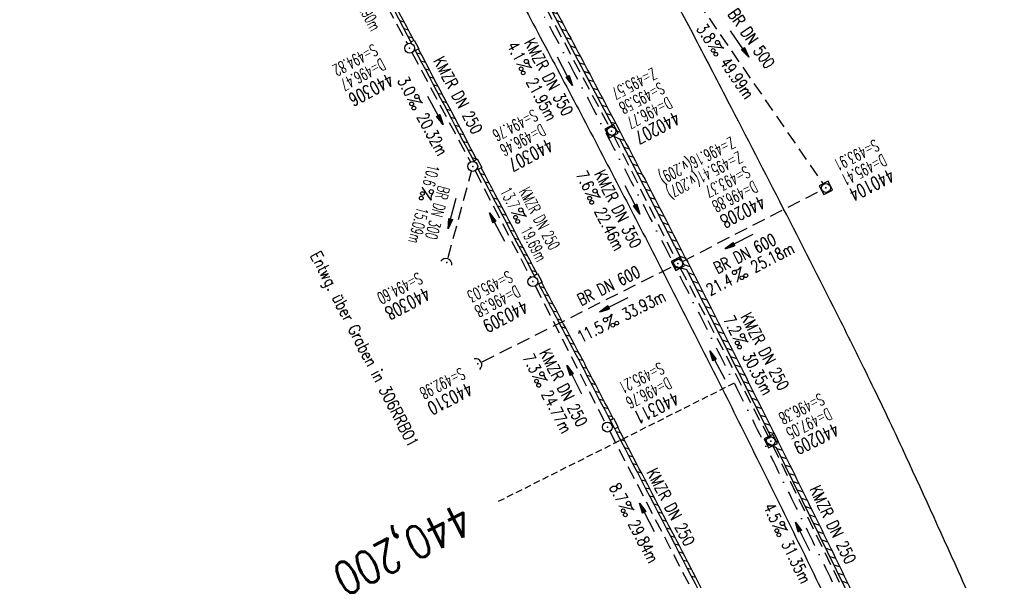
# Model space of a CAD drawing. Extents: x 459406 to 461721, y 413308 to 423218.
# Tile 212 of 256: x 460794 to 460943, y 421240 to 421325. Entities that reach past the tile are written whole.
import ezdxf
from ezdxf.enums import TextEntityAlignment as Align

# ---------------------------------------------------------------- set-up
doc = ezdxf.new("R2010")
doc.units = 0
doc.header["$LTSCALE"] = 2
doc.header["$MEASUREMENT"] = 0
for name, pattern in [('AUSGEZOGEN', [0]), ('GESTRICH-X2', [1.5, 1, -0.5]), ('GESTRICHELT', [0.75, 0.5, -0.25]), ('STRICHPT-X3', [3, 1.5, -0.75, 0, -0.75])]:
    doc.linetypes.add(name, pattern=pattern)
doc.layers.get('0').update_dxf_attribs({"linetype": 'AUSGEZOGEN'})
for name, color, linetype in [('ACHSE', 1, 'STRICHPT-X3'), ('FBR', 8, 'CONTINUOUS'), ('HEKTOM', 1, 'GESTRICHELT'), ('KANAL', 7, 'GESTRICH-X2'), ('PFEIL', 7, 'CONTINUOUS'), ('RINNE', 200, 'CONTINUOUS'), ('SCHACHTNR', 6, 'CONTINUOUS'), ('SCHLITZRINNE', 200, 'AUSGEZOGEN'), ('SCHRIFT', 7, 'AUSGEZOGEN'), ('SCHSYMBOL', 7, 'AUSGEZOGEN'), ('TEXTO', 4, 'CONTINUOUS'), ('TEXTU', 4, 'CONTINUOUS')]:
    doc.layers.add(name, color=color, linetype=linetype)
doc.styles.add('ROMANS', font='romans.shx', dxfattribs={"width": 0.8})

# ---------------------------------------------------------------- blocks, each defined once
blk = doc.blocks.new('PROM')
blk.add_line((1.57, 1.82), (0.02, 0.02))
for centre, radius in [((0.32, 1.51), 0.317), ((0.94, 0.29), 0.283), ((1.64, 0.29), 0.283)]:
    blk.add_circle(centre, radius)
blk.add_arc((0.99, 2.68), 1.03, 239.1414, 303.3549)
blk = doc.blocks.new('PFEIL2')
at = {"color": 0}
for p, q in [((0.88, 0), (-2.4, -0.01)), ((0.88, -0.27), (0.88, 0.28)), ((0.88, 0.28), (2.43, 0.01)), ((0.91, 0.27), (0.88, 0.26)), ((0.97, 0.26), (0.88, 0.25)), ((1.02, 0.25), (0.88, 0.23)), ((1.07, 0.24), (0.88, 0.21)), ((1.13, 0.23), (0.88, 0.19)), ((1.18, 0.22), (0.88, 0.17)), ((1.24, 0.21), (0.88, 0.15)), ((1.29, 0.21), (0.88, 0.14)), ((1.34, 0.2), (0.88, 0.12)), ((1.4, 0.19), (0.88, 0.1)), ((1.45, 0.18), (0.88, 0.08)), ((1.51, 0.17), (0.88, 0.06)), ((1.56, 0.16), (0.88, 0.04)), ((1.61, 0.15), (0.88, 0.02)), ((1.67, 0.14), (0.88, 0.01)), ((1.72, 0.13), (0.88, -0.01)), ((1.78, 0.12), (0.88, -0.03)), ((1.83, 0.11), (0.88, -0.05)), ((1.88, 0.1), (0.88, -0.07)), ((1.94, 0.09), (0.88, -0.09)), ((2.05, 0.08), (0.88, -0.12)), ((1.99, 0.08), (0.88, -0.11)), ((2.1, 0.07), (0.88, -0.14)), ((2.15, 0.06), (0.88, -0.16)), ((2.21, 0.05), (0.88, -0.18)), ((2.26, 0.04), (0.88, -0.2)), ((2.32, 0.03), (0.88, -0.22)), ((2.37, 0.02), (0.88, -0.23)), ((2.42, 0.01), (0.88, -0.25)), ((2.43, 0.01), (0.88, -0.27))]:
    blk.add_line(p, q, dxfattribs=at)
blk = doc.blocks.new('42')
at = {"color": 0}
blk.add_arc((-0.02, -0.31), 0.91, 12.5363, 167.4637, dxfattribs=at)
blk.add_point((0, 0), dxfattribs=at)
blk = doc.blocks.new('20')
blk.add_lwpolyline([(-0.75, -0.75), (0.75, -0.75), (0.75, 0.75), (-0.75, 0.75)], close=True)
blk.add_circle((0, 0), 0.676)
blk.add_point((0, 0))
blk = doc.blocks.new('GST')
at = {"color": 0}
blk.add_circle((0, 0), 0.75, dxfattribs=at)
blk.add_point((0, 0), dxfattribs=at)
blk = doc.blocks.new('A$C599051EF')
for p in [(460838.52, 421389.64), (460850.74, 421368.02), (460862.86, 421345.93), (460872.88, 421327.5), (460883.18, 421308.11)]:
    blk.add_point(p)
at = {"layer": 'RINNE'}
for p, q in [((460831.6, 421403.57), (460831.85, 421403.48)), ((460831.97, 421402.39), (460832.61, 421402.18)), ((460832.45, 421401.18), (460833.37, 421400.87)), ((460833.2, 421399.87), (460834.12, 421399.57)), ((460833.96, 421398.57), (460834.87, 421398.26)), ((460834.71, 421397.26), (460835.63, 421396.96)), ((460835.46, 421395.96), (460836.38, 421395.66)), ((460836.22, 421394.65), (460837.12, 421394.35)), ((460836.97, 421393.35), (460837.87, 421393.05)), ((460837.73, 421392.04), (460838.62, 421391.75)), ((460838.48, 421390.74), (460838.76, 421390.65)), ((460838.82, 421390.63), (460839.36, 421390.45)), ((460839.52, 421389.34), (460840.11, 421389.15)), ((460839.99, 421388.13), (460840.85, 421387.84)), ((460840.72, 421386.83), (460841.59, 421386.54)), ((460841.46, 421385.53), (460842.33, 421385.24)), ((460842.2, 421384.23), (460843.07, 421383.94)), ((460842.94, 421382.93), (460843.81, 421382.64)), ((460843.68, 421381.63), (460844.55, 421381.34)), ((460844.41, 421380.34), (460845.28, 421380.05)), ((460845.15, 421379.04), (460846.01, 421378.75)), ((460845.89, 421377.74), (460846.75, 421377.45)), ((460846.63, 421376.44), (460847.48, 421376.15)), ((460847.36, 421375.14), (460848.21, 421374.86)), ((460848.1, 421373.84), (460848.94, 421373.56)), ((460848.84, 421372.54), (460849.66, 421372.26)), ((460849.58, 421371.24), (460850.39, 421370.97)), ((460850.31, 421369.94), (460851.12, 421369.67)), ((460851.29, 421368.56), (460851.84, 421368.38)), ((460851.34, 421367.49), (460852.56, 421367.08)), ((460852.47, 421366.06), (460853.28, 421365.79)), ((460853.18, 421364.77), (460854, 421364.5)), ((460853.89, 421363.48), (460854.72, 421363.2)), ((460854.6, 421362.19), (460855.44, 421361.91)), ((460855.31, 421360.9), (460856.16, 421360.62)), ((460856.02, 421359.61), (460856.87, 421359.33)), ((460856.73, 421358.32), (460857.59, 421358.04)), ((460857.45, 421357.03), (460858.3, 421356.74)), ((460858.16, 421355.74), (460859.01, 421355.45)), ((460858.87, 421354.45), (460859.72, 421354.16)), ((460859.58, 421353.16), (460860.43, 421352.87)), ((460860.29, 421351.87), (460861.14, 421351.58)), ((460861, 421350.58), (460861.84, 421350.29)), ((460861.71, 421349.28), (460862.55, 421349.01)), ((460862.42, 421347.99), (460863.25, 421347.72)), ((460863.33, 421346.64), (460863.96, 421346.43)), ((460863.63, 421345.49), (460864.66, 421345.14)), ((460864.54, 421344.13), (460865.36, 421343.86)), ((460865.23, 421342.84), (460866.06, 421342.57)), ((460865.93, 421341.56), (460866.76, 421341.28)), ((460866.62, 421340.27), (460867.45, 421340)), ((460867.31, 421338.99), (460868.15, 421338.71)), ((460868.01, 421337.7), (460868.84, 421337.43)), ((460868.7, 421336.42), (460869.54, 421336.14)), ((460869.4, 421335.13), (460870.23, 421334.86)), ((460870.09, 421333.85), (460870.92, 421333.57)), ((460870.78, 421332.56), (460871.61, 421332.29)), ((460871.48, 421331.28), (460872.3, 421331.01)), ((460872.17, 421330), (460872.99, 421329.72)), ((460872.87, 421328.71), (460873.68, 421328.44)), ((460873.81, 421327.34), (460874.36, 421327.16)), ((460874.25, 421326.14), (460875.05, 421325.88)), ((460874.92, 421324.86), (460875.73, 421324.6)), ((460875.6, 421323.58), (460876.41, 421323.32)), ((460876.28, 421322.3), (460877.09, 421322.03)), ((460876.96, 421321.02), (460877.77, 421320.75)), ((460877.64, 421319.74), (460878.45, 421319.47)), ((460878.32, 421318.46), (460879.13, 421318.2)), ((460879, 421317.18), (460879.8, 421316.92)), ((460879.68, 421315.9), (460880.48, 421315.64)), ((460880.36, 421314.62), (460881.15, 421314.36)), ((460881.04, 421313.34), (460881.82, 421313.08)), ((460881.72, 421312.06), (460882.5, 421311.8)), ((460882.4, 421310.78), (460883.17, 421310.53)), ((460883.08, 421309.5), (460883.84, 421309.25)), ((460884.01, 421308.14), (460884.5, 421307.97)), ((460884.1, 421307.06), (460885.17, 421306.7)), ((460885.04, 421305.69), (460885.84, 421305.42)), ((460885.7, 421304.42), (460886.5, 421304.15)), ((460886.35, 421303.15), (460887.16, 421302.87)), ((460887, 421301.87), (460887.83, 421301.6)), ((460887.65, 421300.6), (460888.49, 421300.33)), ((460888.31, 421299.33), (460889.15, 421299.05)), ((460888.96, 421298.06), (460889.81, 421297.78)), ((460889.61, 421296.79), (460890.47, 421296.51)), ((460890.26, 421295.52), (460891.12, 421295.23)), ((460890.92, 421294.25), (460891.78, 421293.96)), ((460891.57, 421292.98), (460892.43, 421292.69)), ((460892.22, 421291.71), (460893.09, 421291.42)), ((460892.88, 421290.43), (460893.74, 421290.15)), ((460893.53, 421289.16), (460894.39, 421288.88)), ((460894.14, 421287.9), (460895.04, 421287.61)), ((460894.83, 421286.62), (460895.69, 421286.34)), ((460895.47, 421285.36), (460896.34, 421285.07)), ((460896.11, 421284.09), (460896.98, 421283.8)), ((460896.74, 421282.82), (460897.63, 421282.53)), ((460897.38, 421281.56), (460898.27, 421281.26)), ((460898.02, 421280.29), (460898.92, 421279.99)), ((460898.66, 421279.02), (460899.56, 421278.72)), ((460899.3, 421277.76), (460900.2, 421277.46)), ((460899.94, 421276.49), (460900.84, 421276.19)), ((460900.58, 421275.22), (460901.48, 421274.92)), ((460901.21, 421273.96), (460902.12, 421273.66)), ((460901.85, 421272.69), (460902.76, 421272.39)), ((460902.49, 421271.43), (460903.39, 421271.13))]:
    blk.add_line(p, q, dxfattribs=at)
at = {"layer": 'SCHSYMBOL'}
for points in [[(460837.49, 421389.92), (460838.24, 421388.61), (460839.55, 421389.36), (460838.8, 421390.67)], [(460849.71, 421368.31), (460850.45, 421366.99), (460851.76, 421367.72), (460851.02, 421369.04)], [(460861.84, 421346.23), (460862.57, 421344.91), (460863.88, 421345.63), (460863.16, 421346.95)], [(460871.86, 421327.81), (460872.57, 421326.48), (460873.89, 421327.18), (460873.18, 421328.51)], [(460882.16, 421308.43), (460882.86, 421307.09), (460884.19, 421307.79), (460883.49, 421309.12)], [(460892.23, 421288.35), (460892.91, 421287.01), (460894.25, 421287.7), (460893.56, 421289.04)]]:
    blk.add_lwpolyline(points, close=True, dxfattribs=at)
for centre in [(460838.52, 421389.64), (460850.74, 421368.02), (460862.86, 421345.93), (460872.88, 421327.5), (460883.18, 421308.11), (460893.24, 421288.03)]:
    blk.add_circle(centre, 0.676, dxfattribs=at)
blk = doc.blocks.new('A$C5B55172B')
for p in [(460907.29, 421261.12), (460920.97, 421232.92), (460934.05, 421205.25), (460948.29, 421174.26)]:
    blk.add_point(p)
at = {"layer": 'RINNE'}
for p, q in [((460903.13, 421270.16), (460904.03, 421269.86)), ((460903.77, 421268.89), (460904.66, 421268.6)), ((460904.41, 421267.63), (460905.29, 421267.33)), ((460905.05, 421266.36), (460905.93, 421266.07)), ((460905.69, 421265.09), (460906.56, 421264.8)), ((460906.32, 421263.83), (460907.19, 421263.54)), ((460906.96, 421262.56), (460907.82, 421262.28)), ((460908.13, 421261.12), (460908.44, 421261.01)), ((460908.23, 421260.03), (460909.07, 421259.75)), ((460908.85, 421258.77), (460909.69, 421258.49)), ((460909.47, 421257.51), (460910.32, 421257.23)), ((460910.08, 421256.25), (460910.94, 421255.97)), ((460910.7, 421254.99), (460911.56, 421254.71)), ((460911.32, 421253.73), (460912.19, 421253.45)), ((460911.93, 421252.48), (460912.81, 421252.18)), ((460912.55, 421251.22), (460913.42, 421250.92)), ((460913.16, 421249.96), (460914.04, 421249.67)), ((460913.78, 421248.7), (460914.66, 421248.41)), ((460914.4, 421247.44), (460915.28, 421247.15)), ((460915.01, 421246.18), (460915.89, 421245.89)), ((460915.63, 421244.92), (460916.5, 421244.63)), ((460916.25, 421243.66), (460917.12, 421243.37)), ((460916.86, 421242.4), (460917.73, 421242.12)), ((460917.48, 421241.14), (460918.34, 421240.86)), ((460918.09, 421239.89), (460918.95, 421239.6)), ((460918.71, 421238.63), (460919.56, 421238.34)), ((460919.33, 421237.37), (460920.17, 421237.09)), ((460919.94, 421236.11), (460920.77, 421235.83)), ((460920.56, 421234.85), (460921.38, 421234.58)), ((460921.53, 421233.47), (460921.98, 421233.32)), ((460921.61, 421232.39), (460922.59, 421232.07)), ((460922.39, 421231.08), (460923.19, 421230.81)), ((460922.98, 421229.83), (460923.79, 421229.56)), ((460923.57, 421228.58), (460924.39, 421228.31)), ((460924.15, 421227.33), (460924.99, 421227.05)), ((460924.74, 421226.08), (460925.59, 421225.8)), ((460925.33, 421224.83), (460926.19, 421224.55)), ((460925.92, 421223.58), (460926.78, 421223.29)), ((460926.51, 421222.33), (460927.38, 421222.04)), ((460927.1, 421221.08), (460927.97, 421220.79)), ((460927.69, 421219.83), (460928.57, 421219.54)), ((460928.28, 421218.58), (460929.16, 421218.29)), ((460928.87, 421217.33), (460929.75, 421217.04)), ((460929.46, 421216.08), (460930.34, 421215.79)), ((460930.05, 421214.83), (460930.93, 421214.54)), ((460930.64, 421213.58), (460931.52, 421213.29)), ((460931.23, 421212.33), (460932.1, 421212.04)), ((460931.82, 421211.08), (460932.69, 421210.79)), ((460932.41, 421209.83), (460933.28, 421209.54)), ((460933, 421208.58), (460933.86, 421208.29)), ((460933.59, 421207.33), (460934.44, 421207.04)), ((460934.55, 421205.95), (460935.03, 421205.8)), ((460934.86, 421204.8), (460935.61, 421204.55)), ((460935.37, 421203.57), (460936.19, 421203.3)), ((460935.95, 421202.33), (460936.77, 421202.05)), ((460936.53, 421201.08), (460937.35, 421200.81)), ((460937.11, 421199.83), (460937.93, 421199.56)), ((460937.69, 421198.59), (460938.5, 421198.32)), ((460938.27, 421197.34), (460939.06, 421197.07)), ((460938.85, 421196.09), (460939.63, 421195.83)), ((460939.43, 421194.84), (460940.18, 421194.59)), ((460940.02, 421193.6), (460940.73, 421193.36)), ((460940.6, 421192.35), (460941.28, 421192.12)), ((460941.18, 421191.1), (460941.82, 421190.89)), ((460946.76, 421179.05), (460947.32, 421178.84)), ((460947.26, 421177.79), (460947.9, 421177.55)), ((460947.84, 421176.5), (460948.48, 421176.26)), ((460948.42, 421175.21), (460948.5, 421175.18)), ((460948.75, 421175.08), (460949.05, 421174.97)), ((460948.64, 421172.98), (460950.21, 421172.38)), ((460949.2, 421173.84), (460949.63, 421173.67)), ((460950.15, 421171.34), (460950.79, 421171.09)), ((460951.02, 421169.93), (460951.37, 421169.8))]:
    blk.add_line(p, q, dxfattribs=at)
at = {"layer": 'SCHSYMBOL'}
for points in [[(460906.28, 421261.46), (460906.95, 421260.11), (460908.3, 421260.78), (460907.62, 421262.13)], [(460919.96, 421233.27), (460920.62, 421231.91), (460921.97, 421232.56), (460921.32, 421233.92)], [(460933.05, 421205.62), (460933.69, 421204.25), (460935.05, 421204.88), (460934.41, 421206.25)], [(460947.3, 421174.64), (460947.92, 421173.27), (460949.29, 421173.88), (460948.67, 421175.26)]]:
    blk.add_lwpolyline(points, close=True, dxfattribs=at)
for centre in [(460907.29, 421261.12), (460920.97, 421232.92), (460934.05, 421205.25), (460948.29, 421174.26)]:
    blk.add_circle(centre, 0.676, dxfattribs=at)

msp = doc.modelspace()

# ---------------------------------------------------------------- linework, layer by layer
at = {"layer": 'ACHSE', "flags": 128}
msp.add_lwpolyline([(459426.66, 423071.8), (459434.7, 423063.96, 0.000009), (459443.64, 423055.23, -0.000014), (459452.58, 423046.49), (459470.47, 423029.03), (459488.36, 423011.57, 0.000028), (459497.3, 423002.83, -0.000019), (459506.25, 422994.1, -0.00001), (459515.19, 422985.37, 0.00001), (459524.14, 422976.64, 0.000005), (459533.08, 422967.9, -0.000014), (459542.03, 422959.17), (459559.91, 422941.71), (459577.8, 422924.24, 0.000014), (459586.74, 422915.51, -0.000007), (459595.69, 422906.78, -0.000007), (459604.63, 422898.05, 0.000014), (459613.58, 422889.31), (459631.47, 422871.85), (459649.35, 422854.38), (459667.24, 422836.92), (459685.13, 422819.45, 0.000014), (459694.07, 422810.72, -0.000007), (459703.02, 422801.99), (459720.91, 422784.53, 0.000016), (459724.89, 422780.63, -0.000005), (459728.88, 422776.74, -0.000854), (459731.57, 422774.11, -0.000319), (459738.76, 422767.03, -0.002071), (459745.75, 422760.08, -0.001348), (459756.42, 422749.33, -0.001735), (459764.66, 422740.93, -0.001541), (459773.86, 422731.42, -0.001535), (459782.49, 422722.39, -0.001533), (459791.08, 422713.29, -0.001538), (459799.62, 422704.14, -0.001542), (459808.08, 422694.96, -0.001544), (459816.48, 422685.73, -0.001539), (459824.84, 422676.42, -0.001534), (459833.15, 422667.06, -0.001539), (459841.38, 422657.67, -0.001538), (459850.2, 422647.48, -0.001798), (459857.69, 422638.72, -0.001274), (459867.54, 422627.04, -0.002004), (459873.76, 422619.57, -0.000175), (459878.95, 422613.28, -0.000644), (459880.36, 422611.57, -0.000005), (459885, 422605.91, 0.000011), (459889.63, 422600.26), (459905.49, 422580.93, -0.000007), (459913.42, 422571.26, 0.000013), (459921.34, 422561.6), (459937.2, 422542.27), (459953.05, 422522.94, -0.000013), (459960.98, 422513.28, 0.000013), (459968.91, 422503.61), (459984.76, 422484.28), (460000.62, 422464.95), (460016.47, 422445.62, -0.000013), (460024.4, 422435.96, 0.000013), (460032.33, 422426.29), (460048.18, 422406.97), (460064.04, 422387.64), (460079.89, 422368.31, -0.000013), (460087.82, 422358.64, 0.000013), (460095.75, 422348.98), (460111.6, 422329.65), (460127.46, 422310.32, -0.000007), (460128.88, 422308.58, -0.000001), (460143.31, 422290.99, -0.000002), (460151.24, 422281.32, 0.000015), (460159.17, 422271.66), (460175.02, 422252.33), (460190.88, 422233, -0.000013), (460198.81, 422223.34, 0.000013), (460206.73, 422213.67), (460222.59, 422194.34), (460238.44, 422175.01), (460254.3, 422155.68, -0.000013), (460262.23, 422146.02, 0.000006), (460270.15, 422136.35, 0.000006), (460286.01, 422117.03, -0.000004), (460301.86, 422097.7, -0.000002), (460317.72, 422078.37, 0.000003), (460333.57, 422059.04, 0.000003), (460349.43, 422039.71, -0.000003), (460365.28, 422020.38, -0.000003), (460381.14, 422001.05, 0.000002), (460396.99, 421981.72, 0.000004), (460412.85, 421962.39, -0.000004), (460428.7, 421943.06, -0.00001), (460444.56, 421923.73, 0.000007), (460460.41, 421904.4, 0.000007), (460476.27, 421885.08, -0.000009), (460492.12, 421865.75, -0.000004), (460500.05, 421856.08, 0.000013), (460507.98, 421846.42), (460523.83, 421827.09), (460539.69, 421807.76, -0.000013), (460547.61, 421798.09, 0.000013), (460555.54, 421788.43), (460571.4, 421769.1), (460587.25, 421749.77, -0.000006), (460593.29, 421742.41, -0.000005), (460600.58, 421733.52, -0.000221), (460600.79, 421733.26, -0.00002), (460603.1, 421730.44, -0.001396), (460609.31, 421722.81, -0.000905), (460618.83, 421711.01, -0.001598), (460625.68, 421702.42, -0.001252), (460634.36, 421691.41, -0.001248), (460642.05, 421681.57, -0.001247), (460649.7, 421671.67, -0.001249), (460657.3, 421661.73, -0.001252), (460664.84, 421651.78, -0.001254), (460672.33, 421641.77, -0.001254), (460679.77, 421631.73, -0.001248), (460687.16, 421621.65, -0.001247), (460694.51, 421611.53, -0.001248), (460701.8, 421601.38, -0.001248), (460709.04, 421591.19, -0.001255), (460716.23, 421580.97, -0.001255), (460723.37, 421570.71, -0.001253), (460730.46, 421560.4, -0.001254), (460737.49, 421550.08, -0.001245), (460744.47, 421539.73, -0.001241), (460751.41, 421529.31, -0.001249), (460758.31, 421518.84, -0.001258), (460765.12, 421508.4, -0.001258), (460771.86, 421497.94, -0.001248), (460778.61, 421487.36, -0.001243), (460785.3, 421476.76, -0.00125), (460791.9, 421466.18, -0.001256), (460798.46, 421455.55, -0.001254), (460804.97, 421444.87, -0.00125), (460811.43, 421434.16, -0.001251), (460817.84, 421423.43, -0.001246), (460824.18, 421412.67, -0.001245), (460830.48, 421401.87, -0.001251), (460836.73, 421391.03, -0.001252), (460842.91, 421380.18, -0.001256), (460849.04, 421369.28, -0.001256), (460855.12, 421358.36, -0.001246), (460861.13, 421347.43, -0.001241), (460867.11, 421336.42, -0.001247), (460873.04, 421325.39, -0.001253), (460878.89, 421314.37, -0.001261), (460884.68, 421303.32, -0.001257), (460890.44, 421292.2, -0.001248), (460896.13, 421281.06, -0.00125), (460901.76, 421269.91, -0.001246), (460907.35, 421258.72, -0.001246), (460912.87, 421247.52, -0.001249), (460918.33, 421236.28, -0.001248), (460923.75, 421225.01, -0.001253), (460929.1, 421213.72, -0.001251), (460934.41, 421202.39, -0.001254), (460939.65, 421191.04, -0.001255), (460944.83, 421179.67, -0.001251), (460949.96, 421168.27, -0.001252), (460955.03, 421156.85, -0.001247), (460960.05, 421145.4, -0.001247), (460965, 421133.92, -0.001248), (460969.9, 421122.43, -0.001246), (460974.75, 421110.9, -0.001255), (460979.54, 421099.33, -0.00126), (460984.26, 421087.78, -0.001252), (460988.91, 421076.22, -0.001243), (460993.53, 421064.56, -0.001243), (460998.11, 421052.87, -0.001254), (461002.58, 421041.26, -0.001259), (461007, 421029.6, -0.001252), (461011.39, 421017.86, -0.001245), (461015.72, 421006.11, -0.001249), (461019.97, 420994.38, -0.00125), (461024.17, 420982.61, -0.001249), (461028.31, 420970.81, -0.00125), (461032.39, 420959.01, -0.001248), (461036.42, 420947.16, -0.001254), (461040.39, 420935.29, -0.001259), (461044.29, 420923.43, -0.001252), (461048.13, 420911.58, -0.001245), (461051.92, 420899.63, -0.001244), (461055.66, 420887.66, -0.001252), (461059.32, 420875.75, -0.001256), (461062.91, 420863.81, -0.001249), (461066.47, 420851.79, -0.001248), (461069.97, 420839.76, -0.001254), (461073.39, 420827.77, -0.001253), (461076.75, 420815.75, -0.001249), (461080.06, 420803.67, -0.001247), (461083.31, 420791.58, -0.001252), (461086.49, 420779.52, -0.001251), (461089.61, 420767.44, -0.001245), (461092.68, 420755.29, -0.001248), (461095.69, 420743.15, -0.001251), (461098.63, 420731.01, -0.001257), (461101.69, 420718.09, -0.001425), (461104.33, 420706.67, -0.001081), (461107.66, 420691.93, -0.001652), (461109.79, 420682.28, -0.000251), (461111.91, 420672.48, -0.000696), (461112.67, 420668.95, -0.000002), (461114.48, 420660.43, -0.000008), (461115.03, 420657.83), (461120.24, 420633.38), (461125.45, 420608.93), (461130.65, 420584.48), (461135.85, 420560.02, -0.000004), (461138.46, 420547.8, 0.000004), (461141.06, 420535.57), (461146.27, 420511.12), (461151.47, 420486.67), (461161.88, 420437.76)], format="xyb", dxfattribs=at)
at = {"layer": 'FBR'}
for points in [[(460951.2, 421207.16, 0.000374), (460946.19, 421217.96, -0.0016), (460944.14, 421222.39, -0.004525), (460941.03, 421229.37, 0.00264), (460935.74, 421241.35, 0.003115), (460927.23, 421260.03, 0.005281), (460922.02, 421270.97, 0.00302), (460917.31, 421280.47, 0.001789), (460909.2, 421296.41, 0.000889), (460900.82, 421312.68, 0.00142), (460895.52, 421322.84, 0.002527), (460885.15, 421342.37, 0.00301), (460876.26, 421358.67, 0.00086), (460867.14, 421375.1, -0.000687), (460855.72, 421395.64, -0.000297), (460853.88, 421398.96, -0.000114), (460849.11, 421407.6, -0.010374), (460839.2, 421426.46, -0.01231)], [(460816.11, 421422.41, -0.001246), (460822.46, 421411.66, -0.001245), (460828.75, 421400.86, -0.001251), (460834.99, 421390.03, -0.001252), (460841.17, 421379.19, -0.001256), (460847.3, 421368.3, -0.001256), (460853.37, 421357.39, -0.001246), (460859.38, 421346.47, -0.001241), (460865.35, 421335.47, -0.001247), (460871.28, 421324.44, -0.001253), (460877.12, 421313.44, -0.001261), (460882.9, 421302.39, -0.001257), (460888.66, 421291.28, -0.001248), (460894.35, 421280.15, -0.00125), (460899.98, 421269.02, -0.001246), (460905.55, 421257.83, -0.001246), (460911.07, 421246.64, -0.001249), (460916.53, 421235.41, -0.001248), (460921.95, 421224.15, -0.001253), (460927.29, 421212.87, -0.001251), (460932.59, 421201.55, -0.001254), (460937.83, 421190.21, -0.000281), (460939, 421187.66, -0.001251)], [(460852.94, 421321.36, 0.000019), (460842.3, 421341.51, 0.007258), (460831.3, 421361.63, 0.003447), (460807.23, 421403.51)], [(460862.37, 421303.49, 0.000016), (460853.34, 421320.6, 0.007258)], [(460871.62, 421285.97, 0.000015), (460862.88, 421302.54, 0.007258)], [(460908.31, 421215.03, 0.000041), (460904.42, 421222.87, 0.001701), (460903.72, 421224.26, 0.002508), (460899.61, 421232.29, 0.000523), (460879.66, 421270.71, 0.001391), (460878.07, 421273.76, 0.000011), (460872.01, 421285.24, 0.007258)]]:
    msp.add_lwpolyline(points, format="xyb", dxfattribs=at)
at = {"layer": 'HEKTOM'}
msp.add_line((460901.75, 421269.91), (460866.03, 421251.97), dxfattribs=at)
at = {"layer": 'KANAL'}
for p, q in [((460887.75, 421340.06), (460915.22, 421300.12)), ((460843.5, 421337.56), (460852.25, 421321.34)), ((460873.22, 421326.84), (460882.81, 421308.78)), ((460852.94, 421320.03), (460861.81, 421303.44)), ((460883.5, 421307.44), (460892.91, 421288.69)), ((460858.41, 421288.94), (460861.97, 421302.03)), ((460862.5, 421302.09), (460870.91, 421285.97)), ((460893.91, 421288.38), (460915, 421299.16)), ((460863.59, 421273.16), (460892.56, 421287.69)), ((460893.59, 421287.37), (460906.94, 421261.78)), ((460871.59, 421284.66), (460882.22, 421263.94)), ((460882.91, 421262.59), (460895.94, 421237.44)), ((460907.62, 421260.44), (460920.66, 421233.59))]:
    msp.add_line(p, q, dxfattribs=at)
at = {"layer": 'RINNE'}
for p, q in [((460851.08, 421324.89), (460851.74, 421324.7)), ((460851.72, 421323.66), (460852.39, 421323.48)), ((460852.37, 421322.44), (460853.03, 421322.25)), ((460853.66, 421320), (460854.32, 421319.81)), ((460854.3, 421318.78), (460854.97, 421318.59)), ((460854.95, 421317.56), (460855.61, 421317.37)), ((460855.59, 421316.33), (460856.26, 421316.15)), ((460856.24, 421315.11), (460856.9, 421314.92)), ((460856.88, 421313.89), (460857.55, 421313.7)), ((460857.53, 421312.67), (460858.19, 421312.48)), ((460858.17, 421311.45), (460858.84, 421311.26)), ((460858.82, 421310.23), (460859.48, 421310.04)), ((460859.46, 421309), (460860.13, 421308.82)), ((460860.11, 421307.78), (460860.77, 421307.59)), ((460860.75, 421306.56), (460861.42, 421306.37)), ((460861.4, 421305.34), (460862.06, 421305.15)), ((460862.04, 421304.12), (460862.71, 421303.93)), ((460863.33, 421301.67), (460864, 421301.49)), ((460863.98, 421300.45), (460864.64, 421300.26)), ((460864.62, 421299.23), (460865.29, 421299.04)), ((460865.27, 421298.01), (460865.93, 421297.82)), ((460865.91, 421296.79), (460866.58, 421296.6)), ((460866.56, 421295.56), (460867.22, 421295.38)), ((460867.2, 421294.34), (460867.87, 421294.15)), ((460867.85, 421293.12), (460868.51, 421292.93)), ((460868.49, 421291.9), (460869.16, 421291.71)), ((460869.14, 421290.68), (460869.8, 421290.49)), ((460869.78, 421289.46), (460870.45, 421289.27)), ((460870.43, 421288.23), (460871.09, 421288.05)), ((460871.07, 421287.01), (460871.74, 421286.82)), ((460872.36, 421284.57), (460873.03, 421284.38)), ((460873.01, 421283.35), (460873.67, 421283.16)), ((460873.65, 421282.13), (460874.31, 421281.94)), ((460874.29, 421280.9), (460874.96, 421280.72)), ((460874.94, 421279.68), (460875.6, 421279.49)), ((460875.58, 421278.46), (460876.25, 421278.27)), ((460876.23, 421277.24), (460876.89, 421277.05)), ((460876.87, 421276.02), (460877.54, 421275.83)), ((460877.52, 421274.8), (460878.18, 421274.61)), ((460878.16, 421273.57), (460878.83, 421273.39)), ((460878.8, 421272.35), (460879.47, 421272.17)), ((460879.44, 421271.13), (460880.1, 421270.95)), ((460880.08, 421269.91), (460880.74, 421269.73)), ((460880.71, 421268.7), (460881.37, 421268.51)), ((460881.35, 421267.48), (460882.01, 421267.29)), ((460881.98, 421266.26), (460882.64, 421266.07)), ((460882.61, 421265.04), (460883.28, 421264.85)), ((460883.88, 421262.6), (460884.54, 421262.42)), ((460884.52, 421261.38), (460885.18, 421261.2)), ((460885.15, 421260.17), (460885.81, 421259.98)), ((460885.78, 421258.95), (460886.44, 421258.76)), ((460886.42, 421257.73), (460887.08, 421257.54)), ((460887.05, 421256.51), (460887.71, 421256.32)), ((460887.68, 421255.29), (460888.34, 421255.11)), ((460888.31, 421254.07), (460888.98, 421253.89)), ((460888.95, 421252.86), (460889.61, 421252.67)), ((460889.58, 421251.64), (460890.24, 421251.45)), ((460890.21, 421250.42), (460890.87, 421250.23)), ((460890.85, 421249.2), (460891.51, 421249.01)), ((460891.48, 421247.98), (460892.14, 421247.8)), ((460892.11, 421246.76), (460892.77, 421246.58)), ((460892.74, 421245.55), (460893.4, 421245.36)), ((460893.37, 421244.33), (460894.03, 421244.14)), ((460894.01, 421243.11), (460894.67, 421242.92)), ((460894.64, 421241.89), (460895.3, 421241.71)), ((460895.27, 421240.67), (460895.93, 421240.49))]:
    msp.add_line(p, q, dxfattribs=at)
for points in [[(460852.94, 421321.36, 0.000019), (460842.3, 421341.51, 0.007258), (460831.3, 421361.63, 0.003447), (460807.23, 421403.51)], [(460853.23, 421321.89, 0.000015), (460844.63, 421338.16, 0.004954)], [(460862.37, 421303.49, 0.000016), (460853.34, 421320.6, 0.007258)], [(460862.74, 421303.87, 0.000015), (460853.93, 421320.56, 0.004954)], [(460871.62, 421285.97, 0.000015), (460862.88, 421302.54, 0.007258)], [(460871.91, 421286.49, 0.000015), (460863.44, 421302.54, 0.004954)], [(460908.31, 421215.03, 0.000041), (460904.42, 421222.87, 0.001701), (460903.72, 421224.26, 0.002508), (460899.61, 421232.29, 0.000523), (460879.66, 421270.71, 0.001391), (460878.07, 421273.76, 0.000011), (460872.01, 421285.24, 0.007258)], [(460883.43, 421264.56, 0.000087), (460880.11, 421270.94, 0.001391), (460878.51, 421273.99, 0.00001), (460872.61, 421285.16, 0.004954)], [(460897.18, 421238.08, 0.000342), (460884.12, 421263.23, 0.001391)]]:
    msp.add_lwpolyline(points, format="xyb", dxfattribs=at)
at = {"layer": 'SCHLITZRINNE'}
msp.add_lwpolyline([(460831.36, 421404.34, -0.000169), (460832.21, 421402.87, -0.001251), (460838.46, 421392.02, -0.001252), (460844.65, 421381.16, -0.001256), (460850.79, 421370.26, -0.001256), (460856.87, 421359.33, -0.001246), (460862.89, 421348.39, -0.001241), (460868.87, 421337.38, -0.001247), (460874.8, 421326.33, -0.001253), (460880.65, 421315.3, -0.001261), (460886.45, 421304.24, -0.001257), (460892.21, 421293.11, -0.001248), (460897.92, 421281.97, -0.00125), (460903.55, 421270.81, -0.001246), (460909.14, 421259.61, -0.001246), (460914.67, 421248.39, -0.001249), (460920.14, 421237.15, -0.001248), (460925.55, 421225.87, -0.001253), (460930.91, 421214.57, -0.001251), (460936.22, 421203.24, -0.006952), (460942.02, 421190.44, -0.000367)], format="xyb", dxfattribs=at)
at = {"layer": 'SCHLITZRINNE', "flags": 128}
msp.add_lwpolyline([(460941.58, 421190.23), (460935.16, 421204.03), (460933.53, 421204.92), (460933.25, 421205.56), (460934.21, 421206.02), (460922.21, 421231.46), (460920.59, 421232.47), (460920.24, 421233.22), (460921.16, 421233.63), (460908.19, 421260.12), (460906.8, 421260.83), (460906.5, 421261.37), (460907.35, 421261.8), (460894.59, 421287.1), (460892.86, 421287.62), (460892.48, 421288.28), (460893.67, 421288.89), (460884.42, 421306.9), (460882.72, 421307.71), (460882.39, 421308.4), (460883.4, 421308.9), (460874.19, 421326.24), (460872.4, 421327.1), (460872.09, 421327.73), (460873.11, 421328.26), (460864.22, 421344.72), (460862.46, 421345.47), (460862.1, 421346.13), (460863.15, 421346.68), (460852.04, 421366.84), (460850.36, 421367.61), (460850.01, 421368.25), (460850.96, 421368.8), (460839.89, 421388.3), (460838.18, 421389.03), (460837.8, 421389.68), (460838.73, 421390.31), (460832.23, 421401.56), (460831.36, 421404.34)], dxfattribs=at)
at = {"layer": 'SCHSYMBOL'}
for points in [[(460852.94, 421321.36), (460852.79, 421321.65), (460853.3, 421321.92), (460854, 421320.59), (460853.49, 421320.32)], [(460853.49, 421320.32), (460853.34, 421320.6)], [(460862.38, 421303.49), (460862.3, 421303.64), (460862.81, 421303.91), (460863.51, 421302.58), (460863, 421302.31)], [(460863, 421302.31), (460862.88, 421302.54)], [(460871.62, 421285.97), (460871.47, 421286.26), (460871.98, 421286.54), (460872.68, 421285.21), (460872.17, 421284.93)], [(460872.17, 421284.93), (460872.01, 421285.24)]]:
    msp.add_lwpolyline(points, dxfattribs=at)
msp.add_lwpolyline([(460883.68, 421263), (460882.98, 421264.33), (460883.5, 421264.6), (460884.19, 421263.26)], close=True, dxfattribs=at)

# ---------------------------------------------------------------- block references
for name in ['A$C599051EF', 'A$C5B55172B']:
    msp.add_blockref(name, (0, 0))
at = {"rotation": 116.7210000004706}
msp.add_blockref('GST', (460882.55, 421263.26), dxfattribs=at)
at = {"layer": 'PFEIL'}
for p, rotation in [((460902.58, 421321.34), 304.5367000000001), ((460876.12, 421317.19), 297.9752), ((460856.5, 421311.26), 298.0989), ((460886.35, 421297.7), 296.6141), ((460859.04, 421295.64), 254.8221), ((460865.83, 421293.58), 117.5165), ((460902.52, 421291.42), 207.1095), ((460883.54, 421281.83), 206.6179), ((460899.2, 421272.66), 117.574), ((460877.55, 421270.43), 117.1256999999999), ((460888.53, 421249.56), 117.3835), ((460912.11, 421246.69), 115.8751)]:
    msp.add_blockref('PFEIL2', p, dxfattribs=dict(at, rotation=rotation))
at = {"layer": 'SCHSYMBOL'}
for name, p, rotation in [('GST', (460852.6, 421320.69), 118.2181999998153), ('20', (460883.18, 421308.11), 297.6327), ('GST', (460862.16, 421302.77), 117.7486000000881), ('20', (460915.65, 421299.5), 297.1178), ('42', (460858.21, 421288.2), 340.4278260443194), ('20', (460893.24, 421288.03), 297.1179000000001), ('GST', (460871.26, 421285.31), 117.2936000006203), ('42', (460862.91, 421272.83), 297.1247), ('20', (460907.29, 421261.12), 296.4223)]:
    msp.add_blockref(name, p, dxfattribs=dict(at, rotation=rotation))
at = {"layer": 'TEXTU'}
for p, rotation in [((460897.8, 421320.96), 304.5367000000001), ((460868.78, 421318.25), 297.9752), ((460852.2, 421312.93), 298.0989), ((460854.49, 421299.63), 255.7558249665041), ((460879.18, 421298.66), 296.6141), ((460867.95, 421295.75), 297.5165), ((460902.2, 421285.21), 27.1095), ((460882.65, 421278.03), 26.61789999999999), ((460901.54, 421276.71), 297.574), ((460871.14, 421270.92), 297.1257), ((460884.26, 421251.28), 297.3835), ((460907.54, 421248.28), 295.8751)]:
    msp.add_blockref('PROM', p, dxfattribs=dict(at, rotation=rotation))

# ---------------------------------------------------------------- texts
at = {"layer": 'HEKTOM', "style": 'ROMANS', "width": 0.8}
msp.add_text('440,200', height=5, rotation=206.6592, dxfattribs=at).set_placement((460860.44, 421251.97))
at = {"layer": 'SCHACHTNR', "style": 'ROMANS'}
for s, height, rotation, width, p in [('S=494.82', 1.8, 208.2182, 0.6, (460847.12, 421321.38)), ('D=496.47', 1.8, 208.2182, 0.6, (460848.31, 421319.19)), ('Z=495.57', 1.8, 207.6327, 0.6, (460889.41, 421317.78)), ('440306', 2, 208.2182, 0.7, (460849.47, 421316.97)), ('S=495.58', 1.8, 207.6327, 0.6, (460890.56, 421315.59)), ('D=496.77', 1.8, 207.6327, 0.6, (460891.72, 421313.37)), ('S=494.76', 1.8, 207.7486, 0.6, (460871.37, 421311.47)), ('440207', 2, 207.6327, 0.7, (460892.88, 421311.16)), ('D=496.46', 1.8, 207.7486, 0.6, (460872.53, 421309.25)), ('Z=496.16(v.209)', 1.8, 207.1179, 0.6, (460901.29, 421307.33)), ('440307', 2, 207.7486, 0.7, (460873.69, 421307.04)), ('S=493.91', 1.8, 207.1178, 0.6, (460923.09, 421306.91)), ('Z=495.41(v.207)', 1.8, 207.1179, 0.6, (460902.41, 421305.11)), ('D=495.41', 1.8, 207.1178, 0.6, (460924.25, 421304.69)), ('S=493.37', 1.8, 207.1179, 0.6, (460903.57, 421302.89)), ('440104', 2, 207.1178, 0.7, (460925.37, 421302.47)), ('D=496.88', 1.8, 207.1179, 0.6, (460904.7, 421300.67)), ('440208', 2, 207.1179, 0.7, (460905.85, 421298.42)), ('S=494.60', 1.8, 207.4921, 0.6, (460853.91, 421286.75)), ('S=495.03', 1.8, 207.2936, 0.6, (460867.56, 421287)), ('D=496.58', 1.8, 207.2936, 0.6, (460868.72, 421284.78)), ('440308', 2, 207.4921, 0.7, (460855.06, 421284.53)), ('440309', 2, 207.2936, 0.7, (460869.88, 421282.56)), ('S=495.21', 1.8, 206.721, 0.6, (460890.54, 421273.13)), ('S=492.98', 1.8, 207.1247, 0.6, (460860.38, 421272.31)), ('440310', 2, 207.1247, 0.7, (460861.5, 421270.09)), ('D=496.76', 1.8, 206.721, 0.6, (460891.67, 421270.88)), ('440311', 2, 206.721, 0.7, (460892.79, 421268.66)), ('S=496.38', 1.8, 206.4223, 0.6, (460914.81, 421268.44)), ('D=497.05', 1.8, 206.4223, 0.6, (460915.94, 421266.19)), ('440209', 2, 206.4223, 0.7, (460917.03, 421263.97))]:
    msp.add_text(s, height=height, rotation=rotation, dxfattribs=dict(at, width=width)).set_placement(p)
at = {"layer": 'SCHRIFT', "style": 'ROMANS', "width": 0.8}
msp.add_text('Entwg. über Graben in 306RRB01', height=1.8, rotation=297.1, dxfattribs=at).set_placement((460837.48, 421289.3))
at = {"layer": 'TEXTO', "style": 'ROMANS'}
for s, rotation, width, p in [('BR DN 500', 304.5367, 0.75, (460903.64, 421321.63)), ('KMZR DN 350', 297.9752, 0.75, (460872.87, 421315.9)), ('KMZR DN 250', 298.0989, 0.75, (460859.13, 421313.13)), ('KMZR DN 350', 296.6141, 0.75, (460883.35, 421295.92)), ('BR DN 300', 255.7558, 0.6, (460855.95, 421295.97)), ('KMZR DN 250', 297.5165, 0.6, (460871.47, 421294.46)), ('BR DN 600', 27.1095, 0.75, (460903.78, 421288.76)), ('BR DN 600', 26.6179, 0.75, (460883.14, 421283.89)), ('KMZR DN 250', 297.574, 0.75, (460905.61, 421274.31)), ('KMZR DN 250', 297.1257, 0.75, (460875.1, 421268.82)), ('KMZR DN 250', 297.3835, 0.75, (460891.36, 421250.73)), ('KMZR DN 250', 295.8751, 0.75, (460915.89, 421248.09))]:
    msp.add_text(s, height=1.8, rotation=rotation, dxfattribs=dict(at, width=width)).set_placement(p, align=Align.CENTER)
at = {"layer": 'TEXTU', "style": 'ROMANS'}
for s, rotation, width, p in [('19.90m', 298.3035, 0.6, (460844.12, 421328)), ('3.8', 304.5367, 0.75, (460895.96, 421323.62)), ('4.1', 297.9752, 0.75, (460867.27, 421321.08)), ('49.99m', 304.5367, 0.75, (460899.5, 421318.49)), ('3.0', 298.0989, 0.75, (460850.69, 421315.78)), ('21.95m', 297.9752, 0.75, (460870.18, 421315.58)), ('20.32m', 298.0989, 0.75, (460853.62, 421310.28)), ('10.6', 255.7558, 0.6, (460855.39, 421303.17)), ('7.6', 296.6141, 0.75, (460877.74, 421301.53)), ('13.7', 297.5165, 0.6, (460866.24, 421298.99)), ('15.09m', 255.7558, 0.6, (460853.75, 421296.73)), ('22.46m', 296.6141, 0.75, (460880.53, 421295.97)), ('19.69m', 297.5165, 0.6, (460869.34, 421293.08)), ('25.18m', 27.1095, 0.75, (460904.87, 421286.59)), ('21.4', 27.1095, 0.75, (460898.12, 421283.12)), ('33.93m', 26.6179, 0.75, (460885.33, 421279.36)), ('7.2', 297.574, 0.75, (460900.04, 421279.57)), ('11.5', 26.6179, 0.75, (460878.55, 421275.99)), ('7.3', 297.1257, 0.75, (460869.68, 421273.8)), ('30.35m', 297.574, 0.75, (460902.94, 421274.04)), ('24.77m', 297.1257, 0.75, (460872.49, 421268.27)), ('8.7', 297.3835, 0.75, (460882.78, 421254.16)), ('4.5', 295.8751, 0.75, (460906.13, 421251.17)), ('29.84m', 297.3835, 0.75, (460885.62, 421248.62)), ('31.35m', 295.8751, 0.75, (460908.85, 421245.58))]:
    msp.add_text(s, height=1.8, rotation=rotation, dxfattribs=dict(at, width=width)).set_placement(p)

doc.saveas('drawing.dxf')
